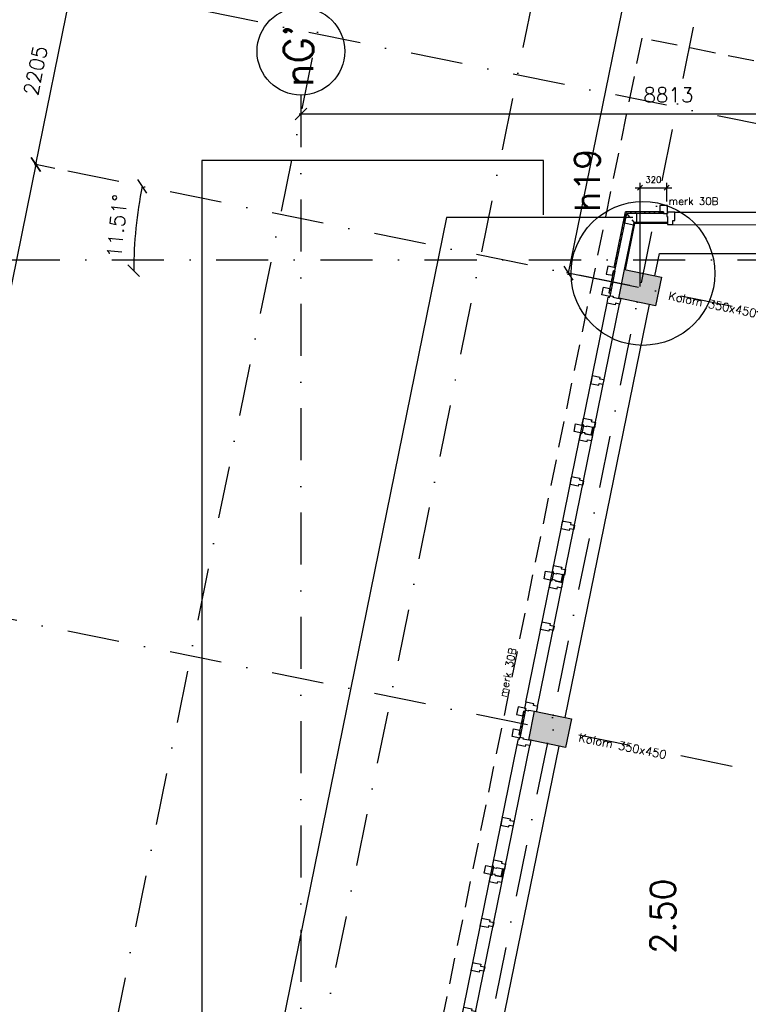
# Model space of a CAD drawing. Extents: x -33346 to 151546, y -8083 to 129543.
# Tile 59 of 68: x 24143 to 32878, y 85055 to 96852. Entities that reach past the tile are written whole.
import ezdxf

# ---------------------------------------------------------------- set-up
doc = ezdxf.new("R2010")
doc.units = 0
doc.header["$LTSCALE"] = 50
doc.header["$MEASUREMENT"] = 0
doc.header["$PDSIZE"] = -1
doc.linetypes.add('HIDDEN', pattern=[9.375, 6.25, -3.125])
doc.linetypes.add('XREF2$0$DASHDOT', pattern=[25, 12.5, -6.25, 0, -6.25])
doc.layers.get('0').update_dxf_attribs({"linetype": 'CONTINUOUS'})
doc.layers.get('DEFPOINTS').update_dxf_attribs({"linetype": 'CONTINUOUS'})
for name, color, linetype in [('_ARCHIEFKASTEN', 1, 'CONTINUOUS'), ('_DETAILNUMMERS', 4, 'CONTINUOUS'), ('_DETAILNUMMERSTEKST', 4, 'CONTINUOUS'), ('A--A28--_F12--', 7, 'CONTINUOUS'), ('A--A42--_F-23-', 9, 'CONTINUOUS'), ('A--L22A2_BINNENWAND', 2, 'CONTINUOUS'), ('A--L27AC2_DAKEN', 2, 'HIDDEN'), ('A--L28--_F12--', 7, 'CONTINUOUS'), ('A--L31--', 2, 'CONTINUOUS'), ('A--L31A1_BUITENKOZIJN', 1, 'CONTINUOUS'), ('A--L42--', 7, 'CONTINUOUS'), ('A--L42--_F-23-', 7, 'CONTINUOUS'), ('A--M1$A-_F123-', 1, 'CONTINUOUS'), ('A--T$1A-25_TEKST', 2, 'CONTINUOUS'), ('A--T$1A-_F123-_RNR', 4, 'CONTINUOUS'), ('A--T01A-70_TEKST', 5, 'CONTINUOUS'), ('TEKST_KOZIJNMERK', 2, 'CONTINUOUS'), ('X--LR---_CP', 7, 'CONTINUOUS'), ('XREF2$0$A--L$7A-_STRAMIEN', 1, 'XREF2$0$DASHDOT'), ('XREF2$0$A--L$7A1-_STRAMIEN', 1, 'CONTINUOUS'), ('XREF2$0$A--L$7A3-_STRAMIEN', 3, 'CONTINUOUS'), ('XREF2$0$A--M$1A-_F123-', 1, 'CONTINUOUS')]:
    doc.layers.add(name, color=color, linetype=linetype)
doc.styles.add('ALFA-0_25', font='ROMANS')
doc.styles.add('B-01', font='SIMPLEX.SHX', dxfattribs={"width": 0.8, "height": 4.5})
doc.styles.add('XREF2$0$HIEMSTRA', font='romans.shx')
doc.dimstyles.new('STANDARD$0', dxfattribs={"dimscale": 50, "dimtxt": 2.5, "dimasz": 2, "dimexe": 2, "dimexo": 0, "dimgap": 2, "dimtad": 1, "dimdec": 0, "dimzin": 0, "dimtxsty": 'ALFA-0_25', "dimblk1": 'OBLIQUE', "dimblk2": 'OBLIQUE', "dimsah": 1, "dimcen": -3, "dimdle": 2, "dimclrd": 1, "dimclre": 1, "dimclrt": 2, "dimazin": 3, "dimtfac": 0.666667, "dimtofl": 0, "dimtmove": 0, "dimatfit": 3, "dimtvp": 0.833333, "dimtolj": 1, "dimtzin": 0})
doc.dimstyles.new('XREF2$0$STANDARD', dxfattribs={"dimscale": 70, "dimtxt": 2.5, "dimasz": 2, "dimexe": 0.3, "dimexo": 0.3, "dimgap": 2, "dimtad": 1, "dimdec": 0, "dimzin": 0, "dimtxsty": 'XREF2$0$HIEMSTRA', "dimblk1": 'XREF2$0$_OBLIQUE', "dimblk2": 'XREF2$0$_OBLIQUE', "dimsah": 1, "dimcen": -0.09, "dimdle": 0.3, "dimclrd": 1, "dimclre": 1, "dimclrt": 4, "dimazin": 3, "dimtfac": 1, "dimtdec": 4, "dimtix": 1, "dimtofl": 0, "dimtmove": 0, "dimatfit": 3, "dimtvp": 625, "dimtolj": 1, "dimtzin": 0})

# ---------------------------------------------------------------- blocks, each defined once
blk = doc.blocks.new('XREF2$0$_OBLIQUE')
at = {"color": 0, "linetype": 'BYBLOCK'}
blk.add_line((-0.5, -0.5), (0.5, 0.5), dxfattribs=at)
blk = doc.blocks.new('*D982')
at = {"layer": 'DEFPOINTS', "color": 0, "linetype": 'CONTINUOUS'}
for p in [(-38590, 88132), (-44897, 61569), (-44036, 61394)]:
    blk.add_point(p, dxfattribs=at)
at = {"layer": 'XREF2$0$A--M$1A-_F123-', "color": 1, "linetype": 'CONTINUOUS'}
for p, q in [((-39446, 88328), (-44901, 61549)), ((-38611, 88136), (-39471, 88311)), ((-44057, 61398), (-44917, 61574))]:
    blk.add_line(p, q, dxfattribs=at)
at = {"layer": 'XREF2$0$A--M$1A-_F123-', "color": 1, "linetype": 'CONTINUOUS', "xscale": 140, "yscale": 140, "zscale": 140}
for p, rotation in [((-39450, 88307), 78.48629033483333), ((-44897, 61569), 258.4862903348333)]:
    blk.add_blockref('XREF2$0$_OBLIQUE', p, dxfattribs=dict(at, rotation=rotation))
at = {"layer": 'XREF2$0$A--M$1A-_F123-', "color": 4, "linetype": 'CONTINUOUS', "insert": (-43428, 70434), "char_height": 175, "attachment_point": 5, "rotation": 78.4863, "style": 'XREF2$0$HIEMSTRA'}
blk.add_mtext('\\A1;27287', dxfattribs=at)
blk = doc.blocks.new('*D1021')
at = {"color": 1, "linetype": 'BYBLOCK'}
for p, q in [((-48124, 63528), (-39269, 63528)), ((-48103, 63562), (-48103, 63507)), ((-39290, 63562), (-39290, 63507))]:
    blk.add_line(p, q, dxfattribs=at)
at = {"layer": 'DEFPOINTS', "color": 0, "linetype": 'BYBLOCK'}
for p in [(-48103, 63583), (-39290, 63583), (-39290, 63528)]:
    blk.add_point(p, dxfattribs=at)
at = {"color": 1, "linetype": 'BYBLOCK', "xscale": 140, "yscale": 140, "zscale": 140, "rotation": 180}
blk.add_blockref('XREF2$0$_OBLIQUE', (-48103, 63528), dxfattribs=at)
at = {"color": 1, "linetype": 'BYBLOCK', "xscale": 140, "yscale": 140, "zscale": 140}
blk.add_blockref('XREF2$0$_OBLIQUE', (-39290, 63528), dxfattribs=at)
at = {"color": 4, "linetype": 'BYBLOCK', "insert": (-43697, 63756), "char_height": 175, "attachment_point": 5, "style": 'XREF2$0$HIEMSTRA'}
blk.add_mtext('\\A1;8813', dxfattribs=at)
blk = doc.blocks.new('*D1091')
at = {"layer": 'DEFPOINTS', "color": 0, "linetype": 'CONTINUOUS'}
for p in [(-51032, 62819), (-52359, 57579), (-52110, 57528)]:
    blk.add_point(p, dxfattribs=at)
at = {"layer": 'XREF2$0$A--M$1A-_F123-', "color": 1, "linetype": 'CONTINUOUS'}
for p, q in [((-51277, 62891), (-52363, 57558)), ((-51052, 62823), (-51302, 62874)), ((-52130, 57532), (-52379, 57583))]:
    blk.add_line(p, q, dxfattribs=at)
at = {"layer": 'XREF2$0$A--M$1A-_F123-', "color": 1, "linetype": 'CONTINUOUS', "xscale": 140, "yscale": 140, "zscale": 140}
for p, rotation in [((-51281, 62870), 78.48629033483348), ((-52359, 57579), 258.4862903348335)]:
    blk.add_blockref('XREF2$0$_OBLIQUE', p, dxfattribs=dict(at, rotation=rotation))
at = {"layer": 'XREF2$0$A--M$1A-_F123-', "color": 4, "linetype": 'CONTINUOUS', "insert": (-52043, 60270), "char_height": 175, "attachment_point": 5, "rotation": 78.4863, "style": 'XREF2$0$HIEMSTRA'}
blk.add_mtext('\\A1;5400', dxfattribs=at)
blk = doc.blocks.new('*D1092')
at = {"layer": 'DEFPOINTS', "color": 0}
for p in [(-51474, 62909), (-50061, 62276), (-52870, 61600), (-20789, 61600), (-35193, 59593)]:
    blk.add_point(p, dxfattribs=at)
at = {"layer": 'XREF2$0$A--M$1A-_F123-', "color": 1}
blk.add_arc((-45046, 61600), 5061, 168.4863, 180, dxfattribs=at)
at = {"layer": 'XREF2$0$A--M$1A-_F123-', "color": 1, "xscale": 140, "yscale": 140, "zscale": 140}
for p, rotation in [((-50005, 62610), 78.48629033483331), ((-50107, 61600), 269.9999999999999)]:
    blk.add_blockref('XREF2$0$_OBLIQUE', p, dxfattribs=dict(at, rotation=rotation))
at = {"layer": 'XREF2$0$A--M$1A-_F123-', "color": 4, "insert": (-50308, 62130), "char_height": 175, "attachment_point": 5, "rotation": 84.2431, "style": 'XREF2$0$HIEMSTRA'}
blk.add_mtext('\\A1;11.51°', dxfattribs=at)
blk = doc.blocks.new('*D1095')
at = {"color": 1, "linetype": 'BYBLOCK'}
blk.add_line((-51285, 62849), (-50837, 65051), dxfattribs=at)
at = {"layer": 'DEFPOINTS', "color": 0, "linetype": 'BYBLOCK'}
for p in [(-50841, 65031), (-50841, 65031), (-51281, 62870)]:
    blk.add_point(p, dxfattribs=at)
at = {"color": 1, "linetype": 'BYBLOCK', "xscale": 140, "yscale": 140, "zscale": 140}
for p, rotation in [((-50841, 65031), 78.48629033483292), ((-51281, 62870), 258.4862903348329)]:
    blk.add_blockref('XREF2$0$_OBLIQUE', p, dxfattribs=dict(at, rotation=rotation))
at = {"color": 4, "linetype": 'BYBLOCK', "insert": (-51284, 63996), "char_height": 175, "attachment_point": 5, "rotation": 78.4863, "style": 'XREF2$0$HIEMSTRA'}
blk.add_mtext('\\A1;2205', dxfattribs=at)
blk = doc.blocks.new('KOLOM450X350')
at = {"layer": 'A--A28--_F12--', "color": 8}
for points in [[(-175, -225), (-175, 225), (175, 225)], [(-175, -225), (175, 225), (175, -225)]]:
    blk.add_solid(points, dxfattribs=at)
at = {"layer": 'A--L28--_F12--', "color": 3, "linetype": 'CONTINUOUS'}
blk.add_lwpolyline([(-175, -225), (-175, 225), (175, 225), (175, -225)], close=True, dxfattribs=at)
at = {"layer": 'X--LR---_CP'}
for p in [(-175, 0), (-175, 0), (175, 0)]:
    blk.add_point(p, dxfattribs=at)
blk = doc.blocks.new('MERK_A4')
at = {"layer": 'A--L31--', "color": 2, "linetype": 'CONTINUOUS'}
for p, q in [((598, 3420), (668, 3406)), ((650, 3316), (668, 3406)), ((664, 3313), (650, 3316)), ((683, 3403), (664, 3313)), ((668, 3406), (683, 3403)), ((239, 1657), (309, 1643)), ((290, 1552), (309, 1643)), ((305, 1549), (290, 1552)), ((323, 1640), (305, 1549)), ((309, 1643), (323, 1640))]:
    blk.add_line(p, q, dxfattribs=at)
for points in [[(1008, 4948), (995, 4885), (945, 4895), (941, 4874), (844, 4894), (858, 4966), (873, 4963), (878, 4984), (916, 4976), (914, 4968)], [(799, 3922), (810, 3974), (760, 3984), (764, 4005), (667, 4024), (652, 3953), (648, 3931), (663, 3928), (745, 3911), (749, 3932)], [(467, 3449), (448, 3356), (524, 3340), (542, 3337), (553, 3391), (561, 3430), (467, 3449)], [(563, 3515), (660, 3496), (655, 3475), (705, 3465), (693, 3401), (598, 3420), (597, 3412), (558, 3419), (562, 3439), (548, 3442)], [(510, 3257), (607, 3237), (611, 3258), (661, 3247), (674, 3311), (580, 3330), (582, 3339), (544, 3347), (540, 3327), (525, 3330)], [(553, 2714), (563, 2766), (513, 2777), (518, 2797), (420, 2817), (406, 2745), (402, 2724), (416, 2721), (499, 2704), (503, 2725)], [(444, 2182), (455, 2234), (405, 2245), (409, 2265), (312, 2285), (297, 2213), (293, 2192), (308, 2189), (390, 2172), (394, 2193)], [(108, 1685), (89, 1592), (165, 1576), (182, 1573), (193, 1628), (201, 1666), (108, 1685)], [(203, 1752), (300, 1732), (296, 1711), (346, 1701), (333, 1638), (239, 1657), (237, 1648), (199, 1656), (203, 1675), (188, 1678)], [(151, 1493), (248, 1473), (252, 1494), (302, 1484), (315, 1547), (221, 1567), (223, 1575), (184, 1583), (180, 1564), (166, 1567)], [(209, 1026), (198, 974), (148, 985), (144, 964), (47, 984), (62, 1055), (66, 1077), (81, 1074), (163, 1057), (159, 1037)], [(0, 0), (13, 64), (-37, 74), (-33, 94), (-130, 114), (-144, 43), (-130, 40), (-134, 18), (-96, 10), (-94, 19)]]:
    blk.add_lwpolyline(points, close=True, dxfattribs=at)
at = {"layer": 'A--L31A1_BUITENKOZIJN'}
for p, q in [((843, 4894), (-130, 114)), ((994, 4885), (13, 64))]:
    blk.add_line(p, q, dxfattribs=at)
at = {"layer": 'X--LR---_CP', "linetype": 'CONTINUOUS'}
blk.add_point((0, 0), dxfattribs=at)
blk = doc.blocks.new('*U649')
at = {"layer": 'A--A42--_F-23-', "linetype": 'CONTINUOUS'}
h = blk.add_hatch(dxfattribs=at)
h.set_pattern_fill('ALFALINE', color=256, scale=40, style=0)
h.set_pattern_definition([(45, (-30195.042, -88564.34), (-28.284271, 28.284271), [])])
h.paths.add_polyline_path([(0, 0), (9, -2), (-48, -281), (-57, -279), (-66, -277), (-9, 2)])
at = {"layer": 'A--L42--_F-23-', "color": 2, "linetype": 'CONTINUOUS'}
for points in [[(0, 0), (-9, 2), (-66, -277), (-57, -279)], [(0, 0), (9, -2), (-48, -281), (-57, -279)]]:
    blk.add_lwpolyline(points, dxfattribs=at)
blk = doc.blocks.new('*U648')
at = {"layer": 'A--A42--_F-23-', "linetype": 'CONTINUOUS'}
h = blk.add_hatch(dxfattribs=at)
h.set_pattern_fill('ALFALINE', color=256, scale=40, style=0)
h.set_pattern_definition([(45, (-31270.324, -93843.055), (-28.284271, 28.284271), [])])
h.paths.add_polyline_path([(0, 0), (9, -2), (-45, -268), (-54, -266), (-63, -265), (-9, 2)])
at = {"layer": 'A--L42--_F-23-', "color": 2, "linetype": 'CONTINUOUS'}
for points in [[(0, 0), (-9, 2), (-63, -265), (-54, -266)], [(0, 0), (9, -2), (-45, -268), (-54, -266)]]:
    blk.add_lwpolyline(points, dxfattribs=at)
blk = doc.blocks.new('*U647')
at = {"layer": 'A--A42--_F-23-', "linetype": 'CONTINUOUS'}
h = blk.add_hatch(dxfattribs=at)
h.set_pattern_fill('ALFALINE', color=256, scale=40, style=0)
h.set_pattern_definition([(45, (-31861.79, -94540.688), (-28.284271, 28.284271), [])])
h.paths.add_polyline_path([(0, 0), (0, -9), (-442, -9), (-449, 0), (-457, 9), (0, 9)])
at = {"layer": 'A--L42--_F-23-', "color": 2, "linetype": 'CONTINUOUS'}
for points in [[(0, 0), (0, 9), (-457, 9), (-457, 9)], [(0, 0), (0, -9), (-442, -9), (-442, -9)]]:
    blk.add_lwpolyline(points, dxfattribs=at)
blk = doc.blocks.new('*U646')
at = {"layer": 'A--A42--_F-23-', "linetype": 'CONTINUOUS'}
h = blk.add_hatch(dxfattribs=at)
h.set_pattern_fill('ALFALINE', color=256, scale=40, style=0)
h.set_pattern_definition([(45, (-31278.11, -93881.257), (-28.284271, 28.284271), [])])
h.paths.add_polyline_path([(0, 0), (-9, 2), (127, 668), (134, 659), (142, 650), (9, -2)])
at = {"layer": 'A--L42--_F-23-', "color": 2, "linetype": 'CONTINUOUS'}
for points in [[(0, 0), (-9, 2), (127, 668), (127, 668)], [(0, 0), (9, -2), (142, 650), (142, 650)]]:
    blk.add_lwpolyline(points, dxfattribs=at)
blk = doc.blocks.new('_OBLIQUE')
at = {"color": 0, "linetype": 'BYBLOCK'}
blk.add_line((-0.5, -0.5), (0.5, 0.5), dxfattribs=at)
blk = doc.blocks.new('*D469')
at = {"color": 1, "linetype": 'BYBLOCK'}
for p, q in [((31580, 93654), (31580, 94898)), ((31900, 94675), (31900, 94898)), ((31520, 94838), (31960, 94838))]:
    blk.add_line(p, q, dxfattribs=at)
at = {"layer": 'DEFPOINTS', "color": 0, "linetype": 'BYBLOCK'}
for p in [(31900, 94838), (31900, 94675), (31580, 93654)]:
    blk.add_point(p, dxfattribs=at)
at = {"color": 1, "linetype": 'BYBLOCK', "xscale": 60, "yscale": 60, "zscale": 60, "rotation": 180}
blk.add_blockref('_OBLIQUE', (31580, 94838), dxfattribs=at)
at = {"color": 1, "linetype": 'BYBLOCK', "xscale": 60, "yscale": 60, "zscale": 60}
blk.add_blockref('_OBLIQUE', (31900, 94838), dxfattribs=at)
at = {"color": 2, "linetype": 'BYBLOCK', "insert": (31740, 94936), "char_height": 75, "attachment_point": 5, "style": 'ALFA-0_25'}
blk.add_mtext('\\A1;320', dxfattribs=at)
blk = doc.blocks.new('XREF2')
at = {"layer": 'XREF2$0$A--L$7A-_STRAMIEN'}
for p, q in [((-38410.733, 89013.047), (-64231.371, -37744.184)), ((-46967.857, 69048.716), (-68542.883, -36866.195)), ((-44567.212, 68559.429), (-66142.131, -37354.959)), ((-32694.807, 61334.202), (-51034.14, 65069.951)), ((-48103.183, 63702.069), (-48103.183, 48393.488)), ((-33134.93, 59173.573), (-51474.264, 62909.322)), ((-52869.992, 61729.831), (-20789.004, 61729.831)), ((-33134.932, 53662.677), (-52552.117, 57617.987))]:
    blk.add_line(p, q, dxfattribs=at)
at = {"layer": 'XREF2$0$A--L$7A1-_STRAMIEN'}
blk.add_circle((-48103.183, 64227.069), 525, dxfattribs=at)
at = {"layer": 'XREF2$0$A--L$7A3-_STRAMIEN', "style": 'XREF2$0$HIEMSTRA'}
blk.add_text("nG'", height=350, rotation=90, dxfattribs=at).set_placement((-47955.735, 63796.59))
at = {"layer": 'XREF2$0$A--M$1A-_F123-', "linetype": 'CONTINUOUS'}
dim = blk.add_linear_dim(base=(-44896.709, 61569.465), p1=(-38589.938, 88132.076), p2=(-44036.476, 61394.234), angle=258.4862903, dimstyle='XREF2$0$STANDARD', dxfattribs=at)
dim.commit()
dim.dimension.update_dxf_attribs({"geometry": '*D982', "text_midpoint": (-43428.233, 70434.279), "dimtype": 129})
at = {"layer": 'XREF2$0$A--M$1A-_F123-'}
dim = blk.add_aligned_dim(p1=(-51280.981, 62869.951), p2=(-50840.858, 65030.579), distance=0, dimstyle='XREF2$0$STANDARD', dxfattribs=at)
dim.commit()
dim.dimension.update_dxf_attribs({"geometry": '*D1095', "text_midpoint": (-51283.842, 63995.674)})
at = {"layer": 'XREF2$0$A--M$1A-_F123-', "linetype": 'CONTINUOUS'}
dim = blk.add_linear_dim(base=(-39289.938, 63477.07), p1=(-48103.183, 63531.81), p2=(-39289.938, 63531.81), dimstyle='XREF2$0$STANDARD', dxfattribs=at)
dim.commit()
dim.dimension.update_dxf_attribs({"geometry": '*D1021', "text_midpoint": (-43696.56, 63704.57), "insert": (0, -51.181)})
at = {"layer": 'XREF2$0$A--M$1A-_F123-'}
dim = blk.add_angular_dim_2l(base=(-50061.471, 62275.822), line1=((-35193.327, 59592.871), (-51474.264, 62909.322)), line2=((-52869.992, 61599.831), (-20789.004, 61599.831)), dimstyle='XREF2$0$STANDARD', override={"dimdec": 2, "dimadec": 2}, dxfattribs=at)
dim.commit()
dim.dimension.update_dxf_attribs({"geometry": '*D1092', "text_midpoint": (-50307.647, 62130.309)})
at = {"layer": 'XREF2$0$A--M$1A-_F123-', "linetype": 'CONTINUOUS'}
dim = blk.add_aligned_dim(p1=(-51031.727, 62819.177), p2=(-52109.58, 57527.841), distance=-254.373, dimstyle='XREF2$0$STANDARD', dxfattribs=at)
dim.commit()
dim.dimension.update_dxf_attribs({"geometry": '*D1091', "text_midpoint": (-52042.83, 60269.692)})

msp = doc.modelspace()

# ---------------------------------------------------------------- linework, layer by layer
at = {"layer": '_ARCHIEFKASTEN'}
for points in [[(30421.7, 95166.2), (26327.6, 95166.2), (26327.6, 83816.9)], [(30421.7, 94512.8), (30421.7, 95166.2), (30171.7, 95166.2)], [(31495, 94481.2), (29261.3, 94481.2), (21765.2, 57681.7)]]:
    msp.add_lwpolyline(points, dxfattribs=at)
at = {"layer": '_DETAILNUMMERS'}
msp.add_circle((31615.2, 93812.6), 861.9, dxfattribs=at)
at = {"layer": 'A--L22A2_BINNENWAND'}
for p, q in [((31394.6, 93857.5), (31509.4, 94421.7)), ((31404.4, 93855.5), (31517.6, 94411.7)), ((31910.8, 94421.7), (31509.6, 94421.7)), ((31910.8, 94411.7), (31517.6, 94411.7)), ((31757.7, 93783.6), (31812.4, 94051.7)), ((31812.4, 94051.7), (37154.4, 94051.7)), ((31687.9, 93440.6), (30679.9, 88492.2)), ((29602, 83200.9), (30610.1, 88149.3))]:
    msp.add_line(p, q, dxfattribs=at)
for points in [[(31910.8, 94626.7), (31815.8, 94626.7), (31815.8, 94549.7), (31861.8, 94549.7), (31861.8, 94531.7), (31910.8, 94531.7), (31910.8, 94626.7)], [(31910.8, 94396.7), (31974.8, 94396.7), (31974.8, 94447.7), (31995.8, 94447.7), (31995.8, 94546.7), (31910.8, 94546.7), (31910.8, 94531.7), (31900.8, 94531.7), (31900.8, 94492.7), (31910.8, 94492.7)], [(31193.8, 93898.4), (31174.9, 93805.3), (31250.3, 93790), (31261.5, 93844.8), (31279.2, 93841.3), (31286.9, 93879.5), (31193.8, 93898.4)], [(31124, 93555.5), (31142.9, 93648.6), (31218.4, 93633.3), (31207.2, 93578.4), (31224.9, 93574.8), (31217.1, 93536.6), (31124, 93555.5)], [(30118.6, 88619.7), (30099.6, 88526.6), (30175, 88511.3), (30186.2, 88566.1), (30203.9, 88562.5), (30211.6, 88600.7), (30118.6, 88619.7)], [(30046.1, 88264.2), (30065.1, 88357.3), (30140.5, 88341.9), (30129.4, 88287), (30147, 88283.4), (30139.2, 88245.2), (30046.1, 88264.2)]]:
    msp.add_lwpolyline(points, close=True, dxfattribs=at)
for points in [[(31483.2, 94453.9), (31509.4, 94421.7), (31506.4, 94406.9), (31507.5, 94412.5), (31503.2, 94391.2), (31395.4, 94413.3), (31419.7, 94531.7), (31447.1, 94498.1), (31464.2, 94477.1)], [(31483.2, 94453.9), (31509.4, 94421.7), (31524.6, 94421.7), (31543.7, 94421.7), (31540.7, 94421.7), (31540.7, 94531.7), (31419.7, 94531.7), (31447.1, 94498.1), (31464.2, 94477.1)]]:
    msp.add_lwpolyline(points, dxfattribs=at)
at = {"layer": 'A--L27AC2_DAKEN'}
msp.add_lwpolyline([(38789.1, 73408), (41675.6, 73408.6), (41671.1, 94581), (31601.9, 96632.1), (24414.6, 61334.3), (24633.1, 61289.8)], dxfattribs=at)
at = {"layer": 'A--L31A1_BUITENKOZIJN'}
for p, q in [((31994.8, 94546.7), (39208.2, 94545.4)), ((31973.7, 94396.7), (39211.7, 94395.4))]:
    msp.add_line(p, q, dxfattribs=at)

# ---------------------------------------------------------------- block references
at = {"rotation": 78.48629033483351}
for p in [(31580.3, 93641.1), (30502.4, 88349.8)]:
    msp.add_blockref('KOLOM450X350', p, dxfattribs=at)
at = {"layer": 'A--L31--', "linetype": 'HIDDEN', "xscale": -1, "rotation": 156.9725806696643}
for p in [(31348.5, 93509.9), (30270.7, 88218.5)]:
    msp.add_blockref('MERK_A4', p, dxfattribs=at)
at = {"layer": 'A--L42--'}
for name, p in [('*U646', (31278.1, 93881.3)), ('*U647', (31861.8, 94540.7)), ('*U648', (31270.3, 93843.1)), ('*U649', (30195, 88564.3))]:
    msp.add_blockref(name, p, dxfattribs=at)
at = {"layer": 'A--T01A-70_TEKST', "color": 4}
msp.add_blockref('XREF2', (75617.3, 32246.9), dxfattribs=at)

# ---------------------------------------------------------------- texts
at = {"layer": '_DETAILNUMMERSTEKST', "style": 'ALFA-0_25'}
msp.add_text('h19', height=300, rotation=90, dxfattribs=at).set_placement((31097.5, 94550.4))
at = {"layer": 'A--T$1A-25_TEKST', "style": 'B-01'}
for p in [(31914.2, 93498.2), (30836.4, 88206.9)]:
    msp.add_text('Kolom 350x450', height=100, rotation=348.47958, dxfattribs=at).set_placement(p)
at = {"layer": 'A--T$1A-_F123-_RNR', "style": 'ALFA-0_25'}
msp.add_text('2.50', height=300, rotation=90, dxfattribs=at).set_placement((32005.1, 85659.5))
at = {"layer": 'TEKST_KOZIJNMERK', "style": 'B-01'}
msp.add_text('merk 30B', height=90, dxfattribs=at).set_placement((31921.7, 94632.5))
msp.add_text('merk 30B', height=90, rotation=78.486, dxfattribs=at).set_placement((29979.5, 88728.8))

# ---------------------------------------------------------------- dimensions: what is measured, and where the dimension line sits
at = {"layer": 'A--M1$A-_F123-', "linetype": 'CONTINUOUS'}
dim = msp.add_linear_dim(base=(31900.3, 94838.2), p1=(31580.3, 93653.8), p2=(31900.3, 94675), dimstyle='STANDARD$0', override={"dimscale": 30, "dimclrd": 1, "dimclre": 1, "dimclrt": 2}, dxfattribs=at)
dim.commit()
dim.dimension.update_dxf_attribs({"geometry": '*D469', "text_midpoint": (31740.3, 94935.7)})

doc.saveas('drawing.dxf')
